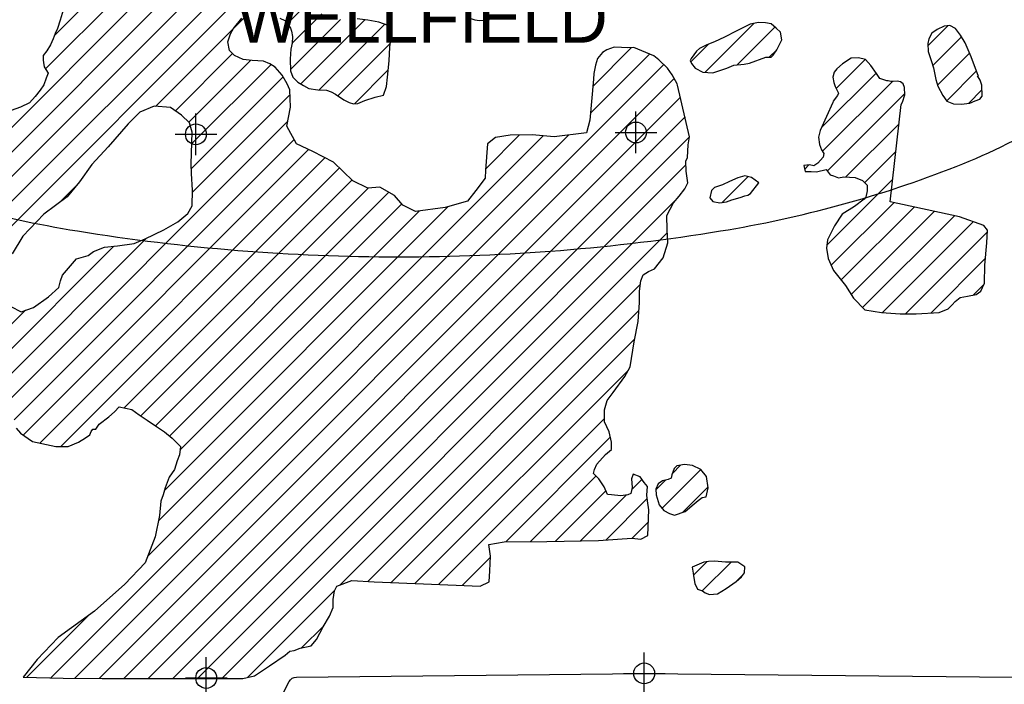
# Model space of a CAD drawing. Extents: x 164148 to 384280, y 737816 to 848299.
# Tile 24 of 41: x 265804 to 277616, y 785614 to 793583. Entities that reach past the tile are written whole.
import ezdxf
from ezdxf.enums import TextEntityAlignment as Align

# ---------------------------------------------------------------- set-up
doc = ezdxf.new("R2010")
doc.units = 0
doc.header["$LTSCALE"] = 1200
doc.header["$PDMODE"] = 34
doc.header["$PDSIZE"] = 250
doc.linetypes.add('DASHED', pattern=[0])
doc.layers.get('0').update_dxf_attribs({"linetype": 'CONTINUOUS'})
for name, color, linetype in [('SEC', 2, 'CONTINUOUS'), ('TEXT', 7, 'CONTINUOUS'), ('WETDBA', 11, 'CONTINUOUS'), ('WETFILL', 12, 'CONTINUOUS'), ('WSHEDS', 3, 'CONTINUOUS')]:
    doc.layers.add(name, color=color, linetype=linetype)

# ---------------------------------------------------------------- blocks, each defined once
blk = doc.blocks.new('*X')
at = {"color": 0}
for p, q in [((264393, 790093), (270601, 796301)), ((264206, 790201), (270037, 796032)), ((266222, 793395), (268668, 795841)), ((264353, 789758), (270132, 795538)), ((266114, 792993), (268663, 795542)), ((263359, 789943), (268338, 794922)), ((263592, 789881), (268371, 794660)), ((269016, 793538), (269267, 793789)), ((267433, 792544), (268512, 793623)), ((269053, 792986), (269654, 793587)), ((269070, 793298), (269427, 793655)), ((269175, 792814), (269944, 793582)), ((269398, 792743), (270182, 793527)), ((274025, 792952), (274612, 793539)), ((274411, 793043), (274862, 793495)), ((276699, 793270), (276940, 793511)), ((276757, 793033), (277101, 793377)), ((269622, 792672), (270251, 793300)), ((272680, 792784), (273144, 793249)), ((273855, 793076), (274069, 793290)), ((274796, 793133), (274886, 793223)), ((267673, 792490), (268359, 793176)), ((267833, 792355), (268572, 793095)), ((272651, 792461), (273361, 793171)), ((275599, 792758), (275946, 793105)), ((276816, 792797), (277200, 793181)), ((266177, 785693), (273530, 793045)), ((267869, 792097), (268819, 793047)), ((269819, 792574), (270226, 792981)), ((276925, 792612), (277283, 792970)), ((266467, 785688), (273657, 792878)), ((267864, 791798), (268965, 792898)), ((275424, 792289), (276078, 792943)), ((275435, 792006), (276273, 792844)), ((277187, 792580), (277348, 792741)), ((266759, 785685), (273730, 792656)), ((267877, 791516), (269048, 792686)), ((275494, 791770), (276422, 792698)), ((267053, 785685), (273786, 792418)), ((265635, 788979), (269018, 792362)), ((275715, 791697), (276353, 792334)), ((265736, 788785), (269097, 792147)), ((267342, 787152), (272392, 792202)), ((267347, 785685), (273841, 792179)), ((267470, 787574), (272086, 792190)), ((271395, 791794), (271802, 792201)), ((265847, 788602), (269270, 792025)), ((266045, 788506), (269466, 791927)), ((275943, 791630), (276315, 792002)), ((266299, 788465), (269640, 791806)), ((267642, 785685), (273797, 791841)), ((275222, 791792), (275273, 791843)), ((267057, 788929), (269789, 791661)), ((274231, 791391), (274542, 791701)), ((275487, 790879), (276277, 791670)), ((266277, 791388), (266492, 791604)), ((267256, 788833), (269985, 791562)), ((267432, 788715), (270232, 791515)), ((267936, 785685), (273693, 791441)), ((267540, 787939), (270940, 791339)), ((267603, 788591), (270387, 791375)), ((275540, 790638), (276291, 791389)), ((275659, 790462), (276533, 791336)), ((267727, 788420), (270595, 791288)), ((275780, 790289), (276775, 791284)), ((275917, 790131), (277017, 791231)), ((276150, 790070), (277241, 791161)), ((264994, 788633), (267321, 790959)), ((268231, 785685), (273573, 791027)), ((276431, 790057), (277414, 791040)), ((261894, 785828), (266934, 790867)), ((276737, 790068), (277391, 790722)), ((269647, 786806), (273251, 790411)), ((277243, 790280), (277372, 790408)), ((262343, 786570), (265872, 790099)), ((269981, 786846), (273233, 790098)), ((270262, 786833), (273180, 789751)), ((270545, 786821), (273106, 789382)), ((270828, 786809), (272820, 788801)), ((271637, 787324), (272889, 788576)), ((273634, 788143), (273733, 788242)), ((273511, 787726), (273974, 788189)), ((271933, 787325), (272717, 788109)), ((273147, 787951), (273268, 788071)), ((273437, 787945), (273556, 788065)), ((272230, 787328), (272836, 787934)), ((272530, 787333), (273080, 787884)), ((273754, 787674), (274063, 787983)), ((272834, 787343), (273332, 787841)), ((273150, 787365), (273345, 787560)), ((271111, 786798), (271452, 787139)), ((273888, 786924), (274047, 787083)), ((273993, 786735), (274338, 787080)), ((274395, 786842), (274492, 786939)), ((268538, 785697), (269584, 786744)), ((265889, 785699), (266631, 786441)), ((269186, 786051), (269451, 786316))]:
    blk.add_line(p, q, dxfattribs=at)

msp = doc.modelspace()

# ---------------------------------------------------------------- linework, layer by layer
at = {"layer": 'SEC', "color": 0}
for p in [(273197, 792231), (267918, 792209), (273296, 785745), (268042, 785690)]:
    msp.add_point(p, dxfattribs=at)
at = {"layer": 'TEXT', "color": 0, "linetype": 'DASHED'}
msp.add_lwpolyline([(279810, 794440, 0.206312), (279299, 795624, 0.09629), (277040, 797056, 0.053125), (274213, 797829, 0.040193), (270355, 798139, 0.040193), (266497, 797829, 0.053125), (263669, 797056, 0.09629), (261410, 795624, 0.206312), (260900, 794440, 0.206312), (261410, 793255, 0.09629), (263669, 791823, 0.053125), (266497, 791050, 0.040193), (270355, 790740, 0.040193), (274213, 791050, 0.053125), (277040, 791823, 0.09629), (279299, 793255, 0.206312)], format="xyb", close=True, dxfattribs=at)
at = {"layer": 'WETDBA', "color": 0}
for points in [[(266326, 793699), (266288, 793578), (266257, 793478), (266230, 793416), (266206, 793354), (266173, 793281), (266131, 793209), (266085, 793154), (266086, 793096), (266088, 793068), (266098, 793018), (266145, 792944), (266123, 792884), (266095, 792802), (266048, 792737), (265988, 792663), (265920, 792586), (265812, 792533), (265703, 792495)], [(265760, 788687), (265815, 788625), (265958, 788525), (266239, 788464), (266387, 788467), (266508, 788517), (266594, 788568), (266646, 788607), (266662, 788645), (266680, 788673), (266703, 788673), (266716, 788672), (266757, 788733), (266873, 788820), (266941, 788882), (266998, 788941), (267149, 788910), (267239, 788844), (267334, 788782), (267445, 788706), (267543, 788641), (267634, 788565), (267732, 788467), (267721, 788364), (267692, 788293), (267663, 788189), (267599, 788096), (267549, 787969), (267524, 787887), (267499, 787810), (267483, 787638), (267430, 787381), (267310, 787071), (267065, 786816), (266701, 786493), (266267, 786174), (266013, 785911), (265847, 785700), (266326, 785689), (266794, 785685), (268483, 785685), (268622, 785716), (268800, 785837), (268989, 785962), (269045, 786011), (269098, 786020), (269168, 786047), (269300, 786076), (269363, 786152), (269444, 786304), (269519, 786431), (269566, 786535), (269566, 786632), (269580, 786736), (269610, 786792), (269790, 786860), (270056, 786841), (271041, 786801), (271328, 786789), (271437, 786843), (271445, 786976), (271453, 787151), (271434, 787290), (271615, 787324), (272129, 787326), (272746, 787337), (273146, 787365), (273257, 787355), (273339, 787397), (273351, 787705), (273336, 787815), (273326, 787881), (273337, 787986), (273295, 788033), (273247, 788101), (273165, 788134), (273142, 788077), (273152, 787973), (273136, 787901), (273100, 787886), (273016, 787875), (272904, 787886), (272854, 787892), (272814, 787983), (272750, 788076), (272686, 788140), (272699, 788190), (272728, 788253), (272830, 788371), (272902, 788428), (272903, 788516), (272875, 788643), (272821, 788762), (272818, 788904), (272853, 789019), (272922, 789115), (273065, 789305), (273127, 789422), (273175, 789722), (273223, 789965), (273240, 790194), (273240, 790329), (273257, 790452), (273282, 790522), (273349, 790562), (273418, 790595), (273524, 790726), (273581, 790908), (273570, 791063), (273567, 791236), (273647, 791387), (273714, 791466), (273785, 791554), (273819, 791629), (273800, 791767), (273796, 791888), (273816, 791930), (273822, 792081), (273841, 792180), (273697, 792799), (273693, 792813), (273633, 792924), (273576, 793003), (273470, 793100), (273410, 793151), (273172, 793250), (273097, 793247), (273022, 793251), (272937, 793252), (272849, 793222), (272795, 793191), (272734, 793119), (272711, 793036), (272693, 792939), (272687, 792870), (272643, 792378), (272602, 792228), (272215, 792180), (271952, 792201), (271689, 792200), (271513, 792170), (271418, 792093), (271394, 791777), (271387, 791682), (271277, 791534), (271178, 791409), (270909, 791330), (270551, 791282), (270400, 791360), (270302, 791474), (270125, 791577), (269982, 791562), (269799, 791651), (269570, 791874), (269322, 792001), (269126, 792095), (269007, 792306), (269052, 792536), (269046, 792742), (269014, 792815), (268952, 792920), (268870, 793014), (268806, 793055), (268728, 793086), (268595, 793092), (268487, 793106), (268380, 793155), (268322, 793214), (268301, 793319), (268332, 793415), (268368, 793479), (268470, 793603)], [(268924, 793600), (268984, 793573), (269017, 793538), (269052, 793482), (269066, 793445), (269076, 793381), (269071, 793302), (269055, 793230), (269052, 793173), (269048, 793108), (269053, 792970), (269080, 792894), (269141, 792833), (269210, 792794), (269271, 792760), (269379, 792743), (269483, 792740), (269540, 792720), (269593, 792691), (269693, 792624), (269758, 792589), (269807, 792573), (269861, 792578), (269946, 792616), (270067, 792656), (270167, 792680), (270203, 792781), (270218, 792893), (270236, 793088), (270246, 793254), (270259, 793389), (270257, 793465), (270224, 793512), (270112, 793552), (269982, 793578), (269853, 793592)], [(271168, 793613), (271265, 793582), (271321, 793574), (271384, 793578), (271439, 793587)], [(265698, 790146), (265820, 790082), (265969, 790131), (266151, 790260), (266274, 790374), (266294, 790452), (266317, 790520), (266487, 790714), (266624, 790757), (266691, 790802), (266820, 790854), (266978, 790872), (267178, 790898), (267309, 790954), (267534, 791065), (267702, 791160), (267822, 791260), (267875, 791353), (267877, 791538), (267866, 791737), (267863, 791856), (267872, 792234), (267841, 792347), (267747, 792437), (267615, 792530), (267419, 792545), (267246, 792475), (267104, 792333), (266866, 792060), (266670, 791848), (266523, 791640), (266374, 791461), (266093, 791250), (265840, 790988), (265714, 790774)]]:
    msp.add_lwpolyline(points, dxfattribs=at)
for points in [[(274931, 793433), (274879, 793480), (274819, 793533), (274750, 793546), (274667, 793550), (274567, 793529), (274401, 793447), (274258, 793375), (274141, 793319), (274047, 793282), (273961, 793237), (273922, 793205), (273858, 793119), (273849, 793092), (273862, 793057), (273908, 793002), (274001, 792953), (274118, 792948), (274287, 793002), (274370, 793039), (274495, 793050), (274561, 793060), (274755, 793133), (274819, 793134), (274845, 793156), (274886, 793223), (274933, 793309), (274949, 793343)], [(277308, 792903), (277219, 793137), (277145, 793307), (277090, 793396), (277029, 793479), (276963, 793514), (276894, 793504), (276812, 793465), (276747, 793420), (276709, 793352), (276697, 793299), (276704, 793202), (276737, 793095), (276766, 793005), (276794, 792865), (276820, 792785), (276877, 792673), (276928, 792608), (277006, 792576), (277100, 792569), (277204, 792582), (277265, 792612), (277323, 792631), (277349, 792667), (277348, 792797), (277325, 792857), (277294, 792912)], [(276419, 792770), (276401, 792815), (276369, 792837), (276330, 792847), (276282, 792844), (276256, 792844), (276221, 792850), (276206, 792852), (276123, 792877), (276083, 792937), (276016, 793034), (275951, 793104), (275868, 793124), (275780, 793120), (275677, 793053), (275609, 792995), (275575, 792956), (275558, 792896), (275571, 792829), (275587, 792782), (275615, 792725), (275629, 792704), (275616, 792674), (275563, 792605), (275560, 792592), (275409, 792255), (275388, 792173), (275398, 792088), (275424, 792024), (275452, 791978), (275442, 791934), (275380, 791861), (275331, 791831), (275278, 791844), (275212, 791836), (275229, 791762), (275299, 791761), (275365, 791760), (275481, 791786), (275529, 791724), (275567, 791709), (275628, 791688), (275691, 791698), (275829, 791691), (275917, 791657), (275973, 791600), (275973, 791532), (275954, 791454), (275934, 791430), (275818, 791345), (275671, 791251), (275579, 791110), (275495, 790942), (275482, 790844), (275502, 790719), (275569, 790575), (275713, 790395), (275808, 790246), (275943, 790103), (276144, 790071), (276368, 790056), (276559, 790058), (276836, 790074), (276944, 790116), (276989, 790165), (277026, 790204), (277085, 790252), (277176, 790267), (277279, 790287), (277336, 790328), (277378, 790423), (277384, 790639), (277406, 790906), (277416, 791059), (277370, 791116), (277079, 791218), (276246, 791398), (276379, 792565), (276394, 792596), (276422, 792684)], [(274672, 791629), (274585, 791690), (274504, 791712), (274418, 791688), (274319, 791643), (274234, 791602), (274139, 791573), (274103, 791535), (274083, 791449), (274118, 791402), (274203, 791387), (274284, 791398), (274348, 791425), (274447, 791452), (274502, 791471), (274541, 791480), (274572, 791500)], [(274038, 787864), (274065, 787971), (274043, 788106), (273977, 788188), (273877, 788237), (273781, 788249), (273689, 788235), (273656, 788201), (273628, 788126), (273619, 788085), (273582, 788071), (273515, 788055), (273464, 788019), (273436, 787955), (273439, 787886), (273476, 787766), (273533, 787700), (273601, 787661), (273661, 787641), (273786, 787685), (273896, 787777), (273945, 787819), (273993, 787854)], [(273873, 787018), (273884, 786947), (273893, 786891), (273905, 786822), (273937, 786756), (273996, 786734), (274028, 786710), (274081, 786691), (274177, 786699), (274280, 786764), (274400, 786845), (274463, 786903), (274501, 786951), (274502, 787021), (274421, 787079), (274270, 787080), (274141, 787090), (274068, 787085), (274011, 787080)]]:
    msp.add_lwpolyline(points, close=True, dxfattribs=at)
at = {"layer": 'WSHEDS', "color": 0}
msp.add_lwpolyline([(268910, 785400), (269036, 785647, -0.278649), (269124, 785701), (273295, 785745, -0.005164), (273297, 785745), (278528, 785692, 0.426616)], format="xyb", dxfattribs=at)

# ---------------------------------------------------------------- block references
at = {"layer": 'WETDBA', "color": 0}
msp.add_blockref('*X', (0, 0), dxfattribs=at)
msp.add_blockref('*X', (0, 0), dxfattribs=at)
at = {"layer": 'WETFILL', "color": 0}
msp.add_blockref('*X', (0, 0), dxfattribs=at)
msp.add_blockref('*X', (0, 0), dxfattribs=at)
msp.add_blockref('*X', (0, 0), dxfattribs=at)
msp.add_blockref('*X', (0, 0), dxfattribs=at)
msp.add_blockref('*X', (0, 0), dxfattribs=at)
msp.add_blockref('*X', (0, 0), dxfattribs=at)
msp.add_blockref('*X', (0, 0), dxfattribs=at)
msp.add_blockref('*X', (0, 0), dxfattribs=at)
msp.add_blockref('*X', (0, 0), dxfattribs=at)
msp.add_blockref('*X', (0, 0), dxfattribs=at)
msp.add_blockref('*X', (0, 0), dxfattribs=at)
msp.add_blockref('*X', (0, 0), dxfattribs=at)
msp.add_blockref('*X', (0, 0), dxfattribs=at)
msp.add_blockref('*X', (0, 0), dxfattribs=at)
msp.add_blockref('*X', (0, 0), dxfattribs=at)
msp.add_blockref('*X', (0, 0), dxfattribs=at)
msp.add_blockref('*X', (0, 0), dxfattribs=at)
msp.add_blockref('*X', (0, 0), dxfattribs=at)
msp.add_blockref('*X', (0, 0), dxfattribs=at)
msp.add_blockref('*X', (0, 0), dxfattribs=at)
msp.add_blockref('*X', (0, 0), dxfattribs=at)
msp.add_blockref('*X', (0, 0), dxfattribs=at)
msp.add_blockref('*X', (0, 0), dxfattribs=at)
msp.add_blockref('*X', (0, 0), dxfattribs=at)
msp.add_blockref('*X', (0, 0), dxfattribs=at)
msp.add_blockref('*X', (0, 0), dxfattribs=at)
msp.add_blockref('*X', (0, 0), dxfattribs=at)
msp.add_blockref('*X', (0, 0), dxfattribs=at)
msp.add_blockref('*X', (0, 0), dxfattribs=at)
msp.add_blockref('*X', (0, 0), dxfattribs=at)
msp.add_blockref('*X', (0, 0), dxfattribs=at)
msp.add_blockref('*X', (0, 0), dxfattribs=at)
msp.add_blockref('*X', (0, 0), dxfattribs=at)
msp.add_blockref('*X', (0, 0), dxfattribs=at)
msp.add_blockref('*X', (0, 0), dxfattribs=at)
msp.add_blockref('*X', (0, 0), dxfattribs=at)
msp.add_blockref('*X', (0, 0), dxfattribs=at)
msp.add_blockref('*X', (0, 0), dxfattribs=at)
msp.add_blockref('*X', (0, 0), dxfattribs=at)
msp.add_blockref('*X', (0, 0), dxfattribs=at)
msp.add_blockref('*X', (0, 0), dxfattribs=at)
msp.add_blockref('*X', (0, 0), dxfattribs=at)
msp.add_blockref('*X', (0, 0), dxfattribs=at)
msp.add_blockref('*X', (0, 0), dxfattribs=at)
msp.add_blockref('*X', (0, 0), dxfattribs=at)
msp.add_blockref('*X', (0, 0), dxfattribs=at)
msp.add_blockref('*X', (0, 0), dxfattribs=at)
msp.add_blockref('*X', (0, 0), dxfattribs=at)
msp.add_blockref('*X', (0, 0), dxfattribs=at)
msp.add_blockref('*X', (0, 0), dxfattribs=at)
msp.add_blockref('*X', (0, 0), dxfattribs=at)

# ---------------------------------------------------------------- texts
at = {"layer": 'TEXT', "color": 0}
msp.add_text('WELLFIELD', height=600, dxfattribs=at).set_placement((270629, 793308), align=Align.CENTER)

doc.saveas('drawing.dxf')
